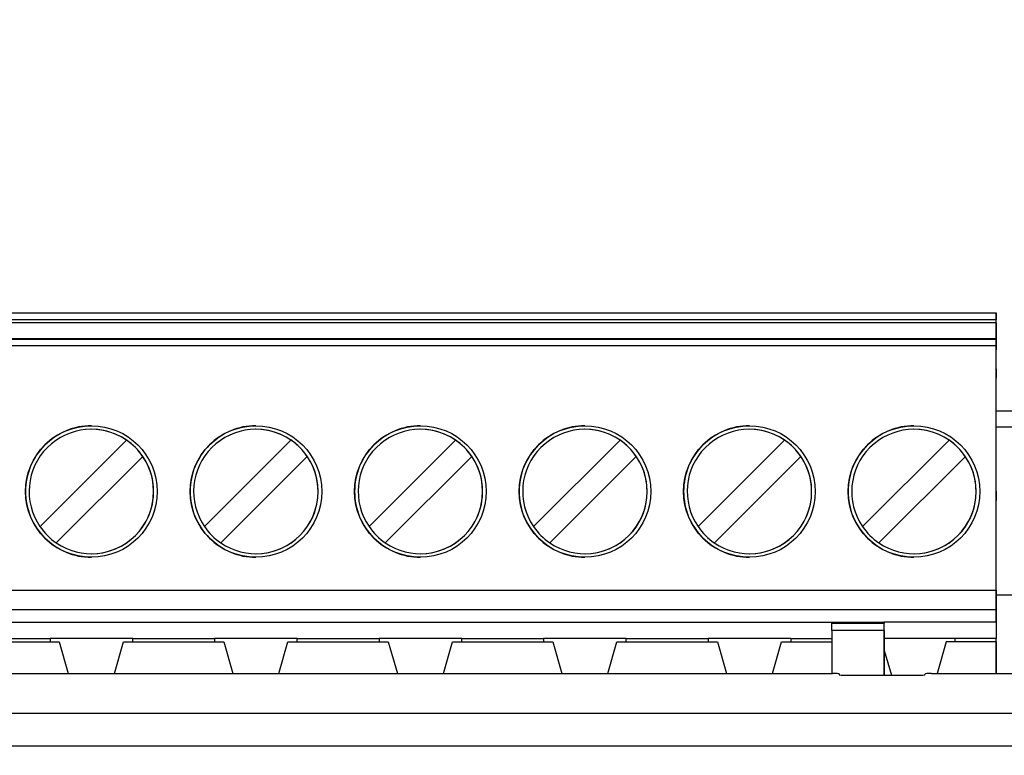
# Paper-space layout 'Sheet1' of a CAD drawing. Header units: millimetres. Extents: x 0 to 420, y 0 to 297.
# Tile 53 of 130: x 58.1 to 64.09, y 247.59 to 252.06. Entities that reach past the tile are written whole.
import ezdxf

# ---------------------------------------------------------------- set-up
doc = ezdxf.new("R2010")
doc.units = ezdxf.units.MM
doc.layers.add('SLD-0', color=179, linetype='Continuous')
doc.styles.add('SLDTEXTSTYLE1', font='TXT', dxfattribs={"width": 0.75})
doc.styles.add('SLDTEXTSTYLE3', font='TXT', dxfattribs={"width": 0.96})
doc.dimstyles.new('SLDDIMSTYLE3', dxfattribs={"dimtxt": 2.5, "dimasz": 3.302, "dimexe": 0, "dimexo": 0.0625, "dimtad": 1, "dimdec": 1, "dimlfac": 5, "dimrnd": 1e-09, "dimzin": 4, "dimdsep": 46, "dimtxsty": 'SLDTEXTSTYLE1', "dimblk1": 'NONE', "dimblk2": 'NONE', "dimsah": 1, "dimcen": 0, "dimadec": 0, "dimazin": 1, "dimtfac": 1, "dimtmove": 0, "dimatfit": 3, "dimldrblk": 'NONE', "dimfxl": 0, "dimfrac": 2, "dimtolj": 1, "dimtzin": 12, "dimarcsym": 0})

# ---------------------------------------------------------------- blocks, each defined once
blk = doc.blocks.new('_D_23')
at = {"layer": 'SLD-0', "color": 179}
for p, q in [((163.9992, 261.4925), (154.0234, 261.4925)), ((172.7997, 249.8964), (163.9992, 261.4925)), ((171.3844, 252.5884), (170.5878, 251.9839)), ((171.3844, 252.5884), (172.7997, 249.8964)), ((172.7997, 249.8964), (170.9861, 252.2862)), ((172.7997, 249.8964), (170.5878, 251.9839)), ((175.5201, 246.3118), (172.7997, 249.8964))]:
    blk.add_line(p, q, dxfattribs=at)
at = {"layer": 'SLD-0', "color": 179, "char_height": 2.5, "attachment_point": 1, "style": 'SLDTEXTSTYLE3'}
for s, insert in [('%%c', (152.7734, 264.5278)), ('9.0', (157.7937, 264.566))]:
    blk.add_mtext(s, dxfattribs=dict(at, insert=insert))
blk = doc.blocks.new('_None')
blk = doc.blocks.new('_D_24')
at = {"layer": 'SLD-0', "color": 179}
for p, q in [((241.4525, 256.6969), (250.7091, 264.1314)), ((250.7091, 264.1314), (262.5322, 264.1314)), ((241.4525, 256.6969), (243.4784, 258.9654)), ((244.1046, 258.1857), (243.4784, 258.9654)), ((241.4525, 256.6969), (243.7915, 258.5755)), ((244.1046, 258.1857), (241.4525, 256.6969)), ((236.3847, 252.6267), (241.4525, 256.6969))]:
    blk.add_line(p, q, dxfattribs=at)
at = {"layer": 'SLD-0', "color": 179, "char_height": 2.5, "attachment_point": 1, "style": 'SLDTEXTSTYLE3'}
for s, insert in [('%%c', (251.0466, 267.1667)), ('13.0', (256.0669, 267.2049))]:
    blk.add_mtext(s, dxfattribs=dict(at, insert=insert))

psp = doc.layouts.new('Sheet1')

# ---------------------------------------------------------------- linework, layer by layer
at = {"layer": 'SLD-0', "color": 179, "linetype": 'Continuous', "lineweight": 25}
for p, q in [((54.0388, 250.2788), (64.0388, 250.2788)), ((54.0388, 250.2388), (64.0388, 250.2388)), ((64.0388, 250.2788), (64.0388, 250.2388)), ((64.0388, 249.8526), (64.0388, 250.2788)), ((64.0388, 250.2188), (64.0388, 250.2388)), ((64.0388, 250.2188), (54.0388, 250.2188)), ((64.0388, 250.2188), (64.0388, 250.0547)), ((54.0388, 250.1228), (64.0388, 250.1228)), ((64.0388, 250.1179), (54.0388, 250.1179)), ((64.0388, 250.1179), (64.0388, 250.1228)), ((64.0388, 250.1228), (64.0388, 250.0547)), ((64.0388, 250.1179), (64.0388, 250.078)), ((64.0388, 250.078), (54.0388, 250.078)), ((64.0388, 248.5928), (64.0388, 250.078)), ((64.0388, 249.9387), (64.0388, 249.8825)), ((64.0388, 249.8825), (64.0388, 249.9387)), ((64.0388, 249.1949), (64.0388, 249.8825)), ((64.0388, 249.8526), (64.0388, 249.8825)), ((64.0388, 249.6836), (64.2483, 249.6836)), ((58.2265, 248.9794), (58.7522, 249.5052)), ((59.2265, 248.9794), (59.7522, 249.5052)), ((60.2265, 248.9794), (60.7522, 249.5052)), ((61.2265, 248.9794), (61.7522, 249.5052)), ((62.2265, 248.9794), (62.7522, 249.5052)), ((63.2265, 248.9794), (63.7522, 249.5052)), ((58.8512, 249.4062), (58.3255, 248.8804)), ((59.8512, 249.4062), (59.3255, 248.8804)), ((60.8512, 249.4062), (60.3255, 248.8804)), ((61.8512, 249.4062), (61.3255, 248.8804)), ((62.8512, 249.4062), (62.3255, 248.8804)), ((63.8512, 249.4062), (63.3255, 248.8804)), ((64.0388, 249.1949), (64.0388, 249.2298)), ((64.0388, 248.4728), (64.0388, 249.2298)), ((64.0388, 249.1387), (64.0388, 249.1949)), ((64.0388, 249.1949), (64.0388, 249.1387)), ((54.0388, 248.5928), (64.0388, 248.5928)), ((64.0388, 248.5928), (64.0388, 248.4728)), ((64.1947, 248.563), (64.0388, 248.563)), ((64.0388, 248.4728), (54.0388, 248.4728)), ((64.0388, 248.3988), (64.0388, 248.4728)), ((64.0388, 248.4728), (64.0388, 248.2988)), ((55.0388, 248.3988), (63.0388, 248.3988)), ((63.0388, 248.3988), (63.3588, 248.3988)), ((63.0388, 248.3988), (63.0388, 248.3924)), ((63.0388, 248.3924), (63.3588, 248.3924)), ((63.0388, 248.3473), (63.0388, 248.3924)), ((64.0388, 248.3988), (63.3588, 248.3988)), ((63.3588, 248.3988), (63.3588, 248.3924)), ((63.3588, 248.3362), (63.3588, 248.3988)), ((63.3588, 248.3473), (63.3588, 248.3924)), ((64.0388, 248.3988), (64.0388, 248.2988)), ((63.3588, 248.3473), (63.0388, 248.3473)), ((63.0388, 248.3473), (63.0388, 248.0861)), ((63.3588, 248.3473), (63.3588, 248.0757)), ((63.3588, 248.0757), (63.3588, 248.3362)), ((57.7338, 248.2788), (58.3438, 248.2788)), ((57.7898, 248.2988), (58.2878, 248.2988)), ((58.7898, 248.2988), (58.2878, 248.2988)), ((58.2878, 248.2988), (58.2878, 248.2788)), ((58.3438, 248.2788), (58.3987, 248.0861)), ((58.679, 248.0861), (58.7338, 248.2788)), ((58.7338, 248.2788), (59.3438, 248.2788)), ((58.7898, 248.2988), (59.2878, 248.2988)), ((58.7898, 248.2788), (58.7898, 248.2988)), ((59.7898, 248.2988), (59.2878, 248.2988)), ((59.2878, 248.2988), (59.2878, 248.2788)), ((59.3438, 248.2788), (59.3987, 248.0861)), ((59.679, 248.0861), (59.7338, 248.2788)), ((59.7338, 248.2788), (60.3438, 248.2788)), ((59.7898, 248.2988), (60.2878, 248.2988)), ((59.7898, 248.2788), (59.7898, 248.2988)), ((60.7898, 248.2988), (60.2878, 248.2988)), ((60.2878, 248.2988), (60.2878, 248.2788)), ((60.3438, 248.2788), (60.3987, 248.0861)), ((60.679, 248.0861), (60.7338, 248.2788)), ((60.7338, 248.2788), (61.3438, 248.2788)), ((60.7898, 248.2988), (61.2878, 248.2988)), ((60.7898, 248.2788), (60.7898, 248.2988)), ((61.7898, 248.2988), (61.2878, 248.2988)), ((61.2878, 248.2988), (61.2878, 248.2788)), ((61.3438, 248.2788), (61.3987, 248.0861)), ((61.679, 248.0861), (61.7338, 248.2788)), ((61.7338, 248.2788), (62.3438, 248.2788)), ((61.7898, 248.2988), (62.2878, 248.2988)), ((61.7898, 248.2788), (61.7898, 248.2988)), ((62.7898, 248.2988), (62.2878, 248.2988)), ((62.2878, 248.2988), (62.2878, 248.2788)), ((62.3438, 248.2788), (62.3987, 248.0861)), ((62.3438, 248.2788), (62.3987, 248.0861)), ((62.679, 248.0861), (62.7338, 248.2788)), ((62.7338, 248.2788), (63.0388, 248.2788)), ((62.7898, 248.2988), (63.0388, 248.2988)), ((62.7898, 248.2988), (62.7898, 248.2788)), ((63.7898, 248.2988), (63.3588, 248.2988)), ((63.7338, 248.2788), (63.679, 248.0861)), ((64.0388, 248.2788), (63.7338, 248.2788)), ((64.0388, 248.2988), (63.7898, 248.2988)), ((63.7898, 248.2788), (63.7898, 248.2988)), ((64.0388, 248.2788), (64.0388, 248.2988)), ((64.0388, 248.0861), (64.0388, 248.2788)), ((64.0388, 248.2788), (64.0388, 248.0861)), ((63.3588, 248.2261), (63.4017, 248.0757)), ((54.8446, 248.0861), (63.0434, 248.0861)), ((63.0834, 248.0841), (63.0845, 248.0777)), ((63.6051, 248.0777), (63.6062, 248.0841)), ((63.6462, 248.0861), (64.1991, 248.0861)), ((63.1245, 248.0757), (63.5651, 248.0757)), ((53.7419, 247.8445), (64.1454, 247.8445)), ((64.1454, 247.6448), (53.7419, 247.6448))]:
    psp.add_line(p, q, dxfattribs=at)
at = {"layer": 'SLD-0', "color": 8, "linetype": 'Continuous', "lineweight": 25}
psp.add_line((64.2483, 249.5836), (64.0388, 249.5836), dxfattribs=at)
at = {"layer": 'SLD-0', "color": 179, "linetype": 'Continuous', "lineweight": 25}
for centre in [(58.5388, 249.1928), (59.5388, 249.1928), (60.5388, 249.1928), (61.5388, 249.1928), (62.5388, 249.1928), (63.5388, 249.1928)]:
    psp.add_circle(centre, 0.4, dxfattribs=at)
for centre, radius, start, end in [((58.5388, 249.1928), 0.4, 89.99999, 179.99999), ((59.5388, 249.1928), 0.4, 89.99999, 179.99999), ((60.5388, 249.1928), 0.4, 89.99999, 179.99999), ((61.5388, 249.1928), 0.4, 89.99999, 179.99999), ((62.5388, 249.1928), 0.4, 89.99999, 179.99999), ((63.5388, 249.1928), 0.4, 89.99999, 179.99999), ((58.5388, 249.1928), 0.3783, 55.66343, 214.33656), ((58.5388, 249.1928), 0.3783, 359.99999, 89.99999), ((59.5388, 249.1928), 0.3783, 55.66343, 214.33659), ((59.5388, 249.1928), 0.3783, 270, 89.99999), ((60.5388, 249.1928), 0.3783, 55.66343, 214.33659), ((60.5388, 249.1928), 0.3783, 270, 89.99999), ((61.5388, 249.1928), 0.3783, 55.66343, 214.33656), ((61.5388, 249.1928), 0.3783, 270, 89.99999), ((62.5388, 249.1928), 0.3783, 55.66343, 214.33659), ((62.5388, 249.1928), 0.3783, 270, 89.99999), ((63.5388, 249.1928), 0.3783, 55.66343, 214.33659), ((63.5388, 249.1928), 0.3783, 359.99999, 89.99999), ((58.5388, 249.1928), 0.3783, 34.33659, 55.66343), ((59.5388, 249.1928), 0.3783, 34.33659, 55.66343), ((60.5388, 249.1928), 0.3783, 34.33659, 55.66343), ((61.5388, 249.1928), 0.3783, 34.33659, 55.66343), ((62.5388, 249.1928), 0.3783, 34.33659, 55.66343), ((63.5388, 249.1928), 0.3783, 34.33659, 55.66343), ((58.5388, 249.1928), 0.3783, 235.66344, 34.33659), ((59.5388, 249.1928), 0.3783, 235.6634, 34.33659), ((60.5388, 249.1928), 0.3783, 235.6634, 34.33659), ((61.5388, 249.1928), 0.3783, 235.66344, 34.33659), ((62.5388, 249.1928), 0.3783, 235.6634, 34.33659), ((63.5388, 249.1928), 0.3783, 235.6634, 34.33659), ((58.5388, 249.1928), 0.4, 179.99999, 270), ((58.5388, 249.1928), 0.3783, 270, 359.99999), ((59.5388, 249.1928), 0.4, 179.99999, 270), ((60.5388, 249.1928), 0.4, 179.99999, 270), ((61.5388, 249.1928), 0.4, 179.99999, 270), ((62.5388, 249.1928), 0.4, 179.99999, 270), ((63.5388, 249.1928), 0.4, 179.99999, 270), ((63.5388, 249.1928), 0.3783, 270, 359.99999), ((58.5388, 249.1928), 0.3783, 214.33656, 235.66344), ((59.5388, 249.1928), 0.3783, 214.33659, 235.6634), ((60.5388, 249.1928), 0.3783, 214.33659, 235.6634), ((61.5388, 249.1928), 0.3783, 214.33656, 235.66344), ((62.5388, 249.1928), 0.3783, 214.33659, 235.6634), ((63.5388, 249.1928), 0.3783, 214.33659, 235.6634)]:
    psp.add_arc(centre, radius, start, end, dxfattribs=at)
for centre, start_param, end_param in [((63.0434, 248.084), 0.008727, 1.570814), ((63.6462, 248.084), 1.570796, 3.132402), ((63.1245, 248.0778), 3.150577, 4.712389), ((63.5651, 248.0778), 4.712393, 6.274459)]:
    psp.add_ellipse(centre, major_axis=(0.04, 0), ratio=0.052408, start_param=start_param, end_param=end_param, dxfattribs=at)

# ---------------------------------------------------------------- dimensions: what is measured, and where the dimension line sits
at = {"layer": 'SLD-0', "color": 179}
for p1, picture, middle in [((0.8895, 0.9481), '_D_24', (257.4144, 266.2477)), ((0.5171, 0.7366), '_D_23', (158.2176, 263.6089))]:
    dim = psp.add_diameter_dim_2p(p1=p1, p2=(0, 0), dimstyle='SLDDIMSTYLE3', dxfattribs=at)
    dim.commit()
    dim.dimension.update_dxf_attribs({"geometry": picture, "text_midpoint": middle, "dimtype": 163})

doc.saveas('drawing.dxf')
